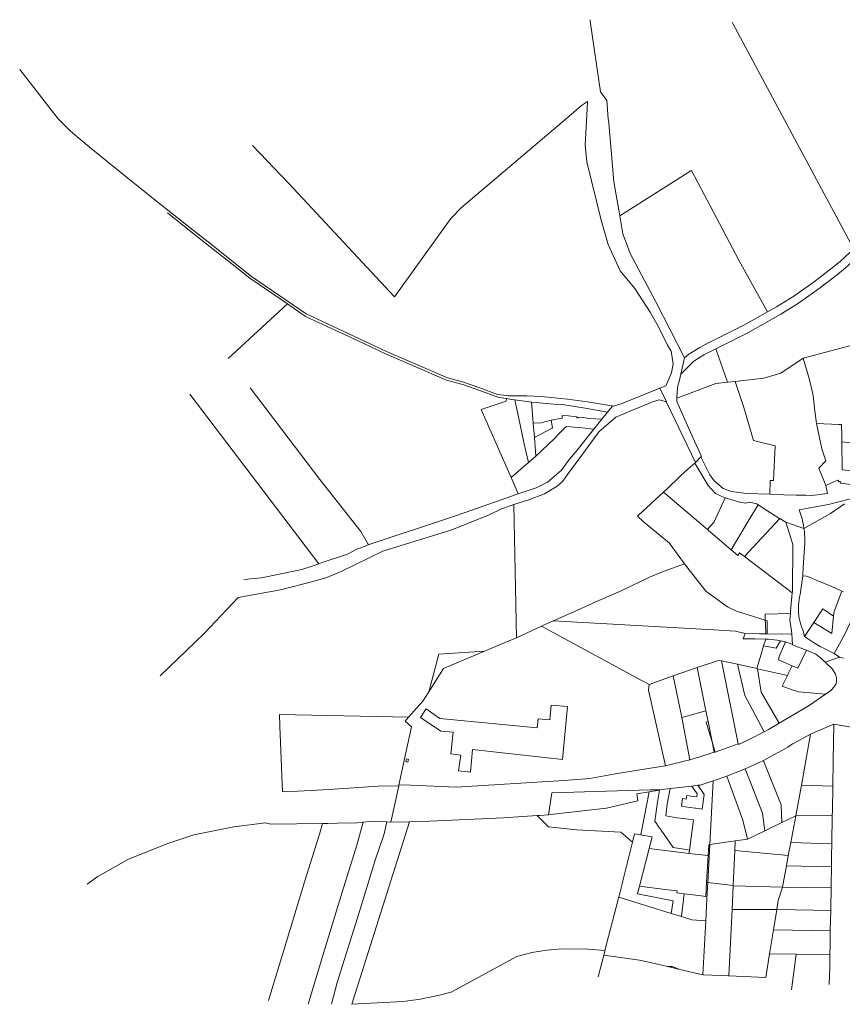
# Model space of a CAD drawing. Header units: metres. Extents: x 191416 to 192638, y 309456 to 310074.
# Tile 1 of 5: x 191416 to 191903, y 309491 to 310074. Entities that reach past the tile are written whole.
import ezdxf
from ezdxf.lldxf.tags import DXFTag

# ---------------------------------------------------------------- set-up
doc = ezdxf.new("R2010")
doc.units = ezdxf.units.M
doc.layers.add('B-WE-KG-GRENS_PERCEEL-G', color=150, linetype='KG-PERCEEL-SO', lineweight=18)
doc.styles.get("Standard").update_dxf_attribs({"font": 'arial.ttf'})
tags = doc.linetypes.add('KG-PERCEEL-SO', pattern='A,5.5,-2,["K",Standard,S=1.8,R=0,X=0,Y=-0.9],-2,5.5,-2,[5,NLCS.SHX,S=0.75,R=0,X=0,Y=0],-2', length=19).pattern_tags.tags
tags[6] = DXFTag(74, 10)

msp = doc.modelspace()

# ---------------------------------------------------------------- linework, layer by layer
at = {"layer": 'B-WE-KG-GRENS_PERCEEL-G', "flags": 128}
for points in [[(191753.819, 310074.091), (191753.848, 310073.257), (191759.875, 310031.487), (191763.597, 310026.197), (191764.053, 310020.929), (191764.552, 310015.165), (191764.606, 310014.542), (191764.752, 310012.86), (191765.351, 310005.945), (191767.765, 309978.075), (191771.274, 309958.025)], [(191837.771, 310072.717), (191838.25, 310071.825), (191842.797, 310063.351), (191909.638, 309938.778)], [(191416.059, 310044.668), (191438.779, 310015.339), (191445.51, 310008.71), (191446.232, 310008.108), (191457.218, 309998.943), (191473.982, 309985.326), (191486.165, 309975.429), (191488.009, 309973.931), (191494.374, 309968.888), (191514.959, 309952.581), (191525.222, 309944.45), (191526.866, 309943.147), (191553.398, 309922.194), (191585.76, 309899.98), (191620.142, 309883.945), (191633.264, 309877.748), (191669.333, 309862.125), (191678.771, 309859.612), (191688.461, 309856.212), (191699.002, 309852.356), (191704.369, 309851.639), (191705.414, 309851.519), (191709.397, 309851.493), (191716.375, 309851.489), (191724.852, 309851.129), (191740.474, 309849.549), (191752.275, 309848.031), (191767.629, 309845.432)], [(191553.904, 309999.697), (191575.349, 309977.058), (191637.963, 309910.05), (191671.374, 309956.458), (191677.63, 309962.894), (191741.091, 310016.858), (191748.593, 310023.361), (191752.283, 310025.731)], [(191752.283, 310025.731), (191752.088, 310021.134), (191750.879, 309999.987), (191751.844, 309990.068), (191760.278, 309955.418), (191764.509, 309941.054), (191771.593, 309925.378), (191780.299, 309915.113), (191789.401, 309900.97), (191794.09, 309892.634), (191799.632, 309881.458), (191801.681, 309877.96), (191802.98, 309870.48), (191801.912, 309865.044), (191798.53, 309857.46), (191795.024, 309856.03)], [(191771.274, 309958.025), (191813.459, 309984.671), (191813.759, 309984.86), (191821.285, 309970.689), (191824.615, 309964.419), (191842.023, 309931.352), (191858.791, 309901.199)], [(191503.496, 309959.747), (191515.594, 309950.163), (191526.102, 309941.839), (191544.407, 309927.383), (191548.483, 309924.163), (191552.256, 309921.185), (191552.511, 309920.983), (191554.72, 309919.467), (191561.019, 309915.144), (191574.544, 309905.86)], [(191771.274, 309958.025), (191773.153, 309947.285), (191775.262, 309941.619), (191777.489, 309935.634), (191792.673, 309907.03), (191809.708, 309873.958)], [(191928.302, 309953.991), (191925.181, 309949.136), (191923.112, 309946.501), (191918.675, 309941.468), (191911.027, 309932.793), (191904.993, 309927.263), (191900.29, 309923.284), (191889.339, 309915.024), (191877.117, 309906.397), (191866.656, 309899.904), (191847.129, 309888.85), (191828.166, 309879.368)], [(191909.638, 309938.778), (191907.452, 309936.298), (191901.711, 309931.037), (191897.159, 309927.184), (191886.377, 309919.053), (191874.339, 309910.557), (191864.142, 309904.228), (191858.791, 309901.199)], [(191539.559, 309873.498), (191574.544, 309905.86)], [(191574.544, 309905.86), (191582.793, 309900.198), (191585.013, 309898.674), (191585.303, 309898.539), (191605.732, 309889.011), (191619.456, 309882.61), (191632.648, 309876.381), (191633.564, 309875.984), (191668.839, 309860.705), (191678.338, 309858.174), (191687.925, 309854.811), (191699.795, 309850.474), (191704.168, 309849.89)], [(191858.791, 309901.199), (191844.764, 309893.258), (191822.316, 309882.033), (191818.679, 309880.033), (191812.212, 309876.153), (191809.708, 309873.958)], [(191879.921, 309873.881), (191929.123, 309886.745)], [(191828.166, 309879.368), (191824.666, 309877.618), (191821.183, 309875.704), (191815.17, 309872.097), (191807.565, 309864.392)], [(191828.166, 309879.368), (191835.063, 309859.529)], [(191807.565, 309864.392), (191809.708, 309873.958)], [(191839.68, 309860.03), (191856.56, 309861.86), (191866.681, 309864.88), (191879.921, 309873.881)], [(191879.921, 309873.881), (191883.55, 309861.72), (191885.579, 309852.62), (191885.931, 309849.979)], [(191807.565, 309864.392), (191806.65, 309860.839), (191805.57, 309856.645), (191805.157, 309850.156)], [(191805.157, 309850.156), (191828.202, 309858.785)], [(191828.202, 309858.785), (191835.063, 309859.529)], [(191835.063, 309859.529), (191839.68, 309860.03)], [(191839.68, 309860.03), (191844.81, 309844.609), (191850.589, 309825.1)], [(191593.141, 309752.119), (191516.782, 309852.428)], [(191622.502, 309763.415), (191618.092, 309771.188), (191593.77, 309801.948), (191552.571, 309856.326)], [(191767.629, 309845.432), (191772.18, 309846.712), (191795.024, 309856.03)], [(191795.024, 309856.03), (191798.928, 309847.907)], [(191706.969, 309803.124), (191689.195, 309843.358), (191704.063, 309848.337), (191704.168, 309849.89)], [(191704.168, 309849.89), (191707.219, 309849.394), (191709.112, 309849.086)], [(191708.674, 309787.129), (191717.505, 309789.95), (191726.781, 309793.413), (191734.353, 309798.007), (191737.594, 309801.088), (191740.321, 309804.968), (191749.549, 309817.125), (191757.932, 309828.868), (191759.021, 309830.284), (191769.017, 309838.93), (191790.677, 309847.973), (191794.617, 309849.051), (191798.928, 309847.907)], [(191712.37, 309834.433), (191709.112, 309849.086)], [(191709.112, 309849.086), (191719.109, 309847.821)], [(191719.109, 309847.821), (191720.098, 309835.296)], [(191719.109, 309847.821), (191723.555, 309847.259)], [(191723.555, 309847.259), (191732.232, 309846.54), (191737.425, 309846.304), (191750.921, 309844.235), (191764.092, 309841.926)], [(191764.092, 309841.926), (191766.73, 309845.179), (191767.629, 309845.432)], [(191798.928, 309847.907), (191798.964, 309847.833), (191816.144, 309812.09)], [(191805.157, 309850.156), (191805.027, 309848.11), (191814.637, 309826.754), (191819.713, 309815.649)], [(191885.931, 309849.979), (191886.393, 309846.355)], [(191886.393, 309846.355), (191886.669, 309844.009), (191887.866, 309835.108)], [(191753.195, 309838.105), (191749.591, 309838.578), (191746.673, 309838.961), (191746.602, 309838.416), (191745.905, 309838.503), (191745.97, 309839.05), (191740.973, 309839.652), (191737.3, 309839.864), (191737.148, 309839.873), (191737.15, 309839.852), (191737.249, 309838.581), (191737.267, 309838.35)], [(191760.741, 309837.725), (191764.092, 309841.926)], [(191712.37, 309834.433), (191714.504, 309823.849), (191717.337, 309812.035)], [(191730.791, 309837.065), (191724.728, 309835.525), (191720.098, 309835.296)], [(191720.098, 309835.296), (191720.76, 309826.916)], [(191720.76, 309826.916), (191731.223, 309832.441), (191731.526, 309832.601), (191730.791, 309837.065)], [(191737.164, 309838.33), (191731.728, 309837.303), (191730.791, 309837.065)], [(191737.164, 309838.33), (191737.267, 309838.35)], [(191753.195, 309838.105), (191760.741, 309837.725)], [(191755.995, 309831.772), (191760.741, 309837.725)], [(191887.866, 309835.108), (191890.887, 309820.185), (191893.229, 309812.948)], [(191887.866, 309835.108), (191901.04, 309834.58), (191902.51, 309834.63), (191902.761, 309827.68), (191902.795, 309824.349)], [(191732.49, 309826.12), (191734.76, 309828.644), (191738.491, 309832.195), (191738.485, 309832.391), (191739.951, 309833.271), (191749.095, 309832.575)], [(191741.64, 309813.976), (191746.156, 309819.286), (191752.02, 309826.788), (191755.995, 309831.772)], [(191755.995, 309831.772), (191749.095, 309832.575)], [(191720.76, 309826.916), (191721.633, 309815.855)], [(191721.633, 309815.855), (191732.49, 309826.12)], [(191850.589, 309825.1), (191863.391, 309821.995), (191862.43, 309801.314), (191860.374, 309801.462), (191860.364, 309800.712), (191860.166, 309793.729), (191860.152, 309793.229)], [(191902.795, 309824.349), (191909.313, 309823.549)], [(191902.795, 309824.349), (191902.965, 309807.694)], [(191706.969, 309803.124), (191717.337, 309812.035)], [(191717.337, 309812.035), (191721.633, 309815.855)], [(191736.63, 309807.405), (191741.64, 309813.976)], [(191797.2, 309794.49), (191798.913, 309796.129), (191807.373, 309804.23), (191811.874, 309808.222), (191815.707, 309811.654)], [(191815.707, 309811.654), (191816.144, 309812.09)], [(191815.707, 309811.654), (191823.728, 309798.495)], [(191816.144, 309812.09), (191819.411, 309815.347)], [(191819.411, 309815.347), (191819.713, 309815.649)], [(191819.411, 309815.347), (191821.217, 309811.418), (191824.733, 309804.74), (191827.251, 309801.191), (191832.561, 309796.652), (191837.452, 309794.947), (191846.104, 309793.752)], [(191889.083, 309808.696), (191893.229, 309812.948)], [(191711.08, 309793.558), (191721.925, 309797.023), (191728.524, 309800.382), (191736.63, 309807.405)], [(191889.083, 309808.696), (191893.366, 309798.345)], [(191902.965, 309807.694), (191914.663, 309806.559), (191921.189, 309809.35)], [(191711.08, 309793.558), (191706.969, 309803.124)], [(191893.366, 309798.345), (191897.128, 309800.122), (191897.554, 309800.323), (191898.956, 309800.967), (191900.42, 309801.639), (191901.156, 309800.697), (191902.151, 309800.531), (191902.059, 309799.722), (191913.349, 309798.434)], [(191622.502, 309763.415), (191623.27, 309763.717), (191623.46, 309763.792), (191672.231, 309779.925), (191679.88, 309782.469), (191711.08, 309793.558)], [(191809.63, 309752.169), (191802.209, 309762.39), (191800.7, 309764.351), (191791.85, 309771.61), (191785.08, 309777.1), (191781.84, 309780.349), (191782.46, 309780.92), (191797.2, 309794.49)], [(191823.237, 309772.333), (191797.2, 309794.49)], [(191823.728, 309798.495), (191827.923, 309793.765)], [(191827.923, 309793.765), (191829.836, 309792.838), (191831.782, 309791.98), (191833.757, 309791.193)], [(191846.104, 309793.752), (191860.152, 309793.229)], [(191860.152, 309793.229), (191861.728, 309793.177), (191868.526, 309792.858), (191875.686, 309792.696), (191881.426, 309792.675)], [(191916.492, 309793.76), (191916.316, 309793.719), (191907.042, 309790.274), (191894.822, 309787.125), (191886.108, 309785.686), (191877.464, 309784.108)], [(191884.982, 309792.456), (191894.252, 309793.679), (191893.366, 309798.345)], [(191499.179, 309685.712), (191525.201, 309710.847), (191545.471, 309732.186), (191570.396, 309736.776), (191590.37, 309741.833), (191597.965, 309744.064), (191606.86, 309747.783), (191631.05, 309759.567), (191671.311, 309772.093), (191693.661, 309780.927), (191701.359, 309784.533), (191707.022, 309786.601), (191708.674, 309787.129)], [(191708.674, 309787.129), (191710.107, 309708.212)], [(191833.757, 309791.193), (191827.17, 309776.923)], [(191833.757, 309791.193), (191833.864, 309791.153)], [(191833.864, 309791.153), (191835.787, 309790.472), (191837.731, 309789.856), (191839.694, 309789.304), (191841.675, 309788.818), (191843.671, 309788.398), (191845.68, 309788.044)], [(191845.68, 309788.044), (191848.183, 309788.577), (191852.414, 309787.502)], [(191852.414, 309787.502), (191853.234, 309786.989)], [(191880.382, 309773.042), (191896.107, 309781.814), (191904.442, 309787.679)], [(191881.426, 309792.675), (191884.982, 309792.456)], [(191853.234, 309786.989), (191847.394, 309777.296)], [(191853.234, 309786.989), (191858.442, 309783.731)], [(191858.442, 309783.731), (191865.496, 309779.2)], [(191880.382, 309773.042), (191880.064, 309774.926), (191879.677, 309776.798), (191879.224, 309778.654), (191878.703, 309780.493), (191878.116, 309782.312), (191877.464, 309784.108)], [(191823.237, 309772.333), (191827.17, 309776.923)], [(191847.394, 309777.296), (191837.237, 309760.435)], [(191866.075, 309778.858), (191857.734, 309769.932)], [(191865.496, 309779.2), (191866.075, 309778.858)], [(191866.075, 309778.858), (191869.687, 309776.715)], [(191869.687, 309776.715), (191873.761, 309763.536), (191873.518, 309735.389)], [(191869.687, 309776.715), (191880.382, 309773.042)], [(191823.85, 309771.812), (191823.237, 309772.333)], [(191837.237, 309760.435), (191823.85, 309771.812)], [(191857.734, 309769.932), (191845.134, 309756.434)], [(191880.974, 309764.457), (191880.966, 309766.18), (191880.903, 309767.902), (191880.785, 309769.62), (191880.611, 309771.334), (191880.382, 309773.042)], [(191880.974, 309764.457), (191879.985, 309749.929)], [(191593.141, 309752.119), (191595.137, 309752.8), (191610.076, 309757.893), (191616.05, 309760.881), (191617.465, 309761.437), (191622.502, 309763.415)], [(191842.298, 309758.586), (191841.274, 309757.005), (191837.237, 309760.435)], [(191842.298, 309758.586), (191845.134, 309756.434)], [(191731.876, 309718.263), (191742.322, 309722.916), (191757.218, 309729.671), (191772.561, 309736.269), (191788.981, 309744.25), (191797.641, 309747.81), (191809.63, 309752.169)], [(191809.63, 309752.169), (191822.248, 309735.95)], [(191845.134, 309756.434), (191873.476, 309734.936)], [(191548.765, 309742.779), (191559.261, 309743.8), (191562.243, 309744.413), (191583.156, 309748.715), (191589.151, 309750.759), (191593.141, 309752.119)], [(191879.985, 309749.929), (191879.722, 309745.478)], [(191879.665, 309745.071), (191878.103, 309733.909)], [(191879.722, 309745.478), (191879.665, 309745.071)], [(191879.665, 309745.071), (191881.93, 309744.7), (191883.744, 309744.258), (191888.916, 309741.861), (191896.503, 309738.936), (191902.827, 309735.937)], [(191822.248, 309735.95), (191835.058, 309726.681), (191840.368, 309724.068)], [(191872.481, 309724.118), (191873.476, 309734.936)], [(191873.476, 309734.936), (191873.518, 309735.389)], [(191897.856, 309721.015), (191898.177, 309723.955), (191902.827, 309735.937)], [(191903.786, 309735.537), (191902.827, 309735.937)], [(191879.806, 309712.435), (191879.232, 309713.891), (191878.726, 309715.372), (191878.287, 309716.874), (191877.917, 309718.394), (191877.617, 309719.93), (191877.387, 309721.478), (191877.228, 309723.035), (191877.14, 309724.598), (191877.123, 309726.162), (191877.177, 309727.726), (191877.303, 309729.286), (191877.499, 309730.839), (191877.766, 309732.381), (191878.103, 309733.909)], [(191840.368, 309724.068), (191857.413, 309718.712)], [(191872.367, 309722.781), (191872.481, 309724.118)], [(191886.217, 309717.388), (191891.479, 309725.381), (191897.856, 309721.015)], [(191724.891, 309715.143), (191725.296, 309715.333), (191731.876, 309718.263)], [(191731.876, 309718.263), (191826.978, 309712.93), (191839.868, 309712.142)], [(191872.367, 309722.781), (191857.452, 309722.237), (191857.413, 309718.712)], [(191857.413, 309718.712), (191857.672, 309716.555), (191857.856, 309710.674)], [(191857.413, 309718.712), (191858.494, 309718.372)], [(191858.494, 309718.372), (191858.538, 309710.683)], [(191872.965, 309712.359), (191872.027, 309718.784), (191872.367, 309722.781)], [(191880.747, 309709.097), (191886.217, 309717.388)], [(191886.217, 309717.388), (191896.839, 309710.941), (191897.856, 309721.015)], [(191898.332, 309698.958), (191904.492, 309710.51), (191909.301, 309720.461)], [(191710.107, 309708.212), (191724.891, 309715.143)], [(191724.891, 309715.143), (191785.06, 309682.699), (191788.716, 309680.669)], [(191839.868, 309712.142), (191845.628, 309710.874)], [(191872.965, 309712.359), (191873.098, 309710.573)], [(191879.806, 309712.435), (191880.747, 309709.097)], [(191691.3, 309700.387), (191692.25, 309700.79), (191700.135, 309704.046), (191709.248, 309707.809), (191710.107, 309708.212)], [(191845.628, 309710.874), (191844.323, 309707.606)], [(191844.323, 309707.606), (191849.798, 309707.661), (191851.22, 309707.659), (191857.785, 309707.51)], [(191845.628, 309710.874), (191854.112, 309710.628), (191856.87, 309710.662)], [(191857.785, 309707.51), (191856.491, 309703.59)], [(191866.392, 309706.52), (191863.922, 309702.257), (191856.491, 309703.59)], [(191856.87, 309710.662), (191857.856, 309710.674)], [(191857.785, 309707.51), (191859.462, 309707.472), (191861.135, 309707.358), (191862.801, 309707.17), (191864.457, 309706.906), (191866.1, 309706.569)], [(191857.856, 309710.674), (191858.538, 309710.683)], [(191858.538, 309710.683), (191867.279, 309710.439)], [(191869.345, 309705.845), (191865.72, 309697.177)], [(191866.392, 309706.52), (191866.1, 309706.569)], [(191869.136, 309705.904), (191867.771, 309706.245), (191866.392, 309706.52)], [(191867.279, 309710.439), (191873.098, 309710.573)], [(191869.345, 309705.845), (191869.136, 309705.904)], [(191869.658, 309705.755), (191869.345, 309705.845)], [(191873.564, 309704.286), (191872.286, 309704.838), (191870.983, 309705.328), (191869.658, 309705.755)], [(191873.098, 309710.573), (191873.564, 309704.286)], [(191885.973, 309705.478), (191880.747, 309709.097)], [(191658.216, 309676.257), (191664.175, 309698.527), (191691.3, 309700.387)], [(191658.216, 309676.257), (191667, 309690.089), (191691.3, 309700.387)], [(191856.491, 309703.59), (191854.968, 309698.698), (191852.447, 309690.108)], [(191873.564, 309704.286), (191873.577, 309704.111)], [(191873.577, 309704.111), (191881.691, 309700.953)], [(191881.834, 309700.895), (191876.817, 309690.258)], [(191881.691, 309700.953), (191881.834, 309700.895)], [(191881.834, 309700.895), (191887.402, 309698.638), (191890.172, 309696.505), (191892.888, 309693.889)], [(191885.973, 309705.478), (191889.963, 309703.062)], [(191889.963, 309703.062), (191898.332, 309698.958)], [(191817.149, 309690.69), (191829.708, 309694.948)], [(191829.708, 309694.948), (191831.553, 309694.627)], [(191831.553, 309694.627), (191831.634, 309694.613)], [(191841.457, 309645.655), (191831.553, 309694.627)], [(191841.096, 309692.651), (191831.634, 309694.613)], [(191865.72, 309697.177), (191865.28, 309695.243)], [(191865.28, 309695.243), (191873.309, 309691.774)], [(191892.888, 309693.889), (191901.368, 309696.779)], [(191897.222, 309689.665), (191892.888, 309693.889)], [(191898.332, 309698.958), (191901.368, 309696.779)], [(191901.368, 309696.779), (191903.813, 309696.218)], [(191802.988, 309685.891), (191817.149, 309690.69)], [(191817.149, 309690.69), (191822.325, 309665.103)], [(191841.096, 309692.651), (191845.329, 309674.132), (191849.615, 309666.15), (191856.749, 309652.677)], [(191852.447, 309690.108), (191841.096, 309692.651)], [(191852.825, 309690.023), (191852.447, 309690.108)], [(191865.731, 309657.805), (191855.073, 309676.134), (191852.825, 309690.023)], [(191870.559, 309686.051), (191852.825, 309690.023)], [(191873.309, 309691.774), (191871.046, 309687.065), (191870.559, 309686.051)], [(191873.309, 309691.774), (191876.817, 309690.258)], [(191898.986, 309686.743), (191897.222, 309689.665)], [(191788.716, 309680.669), (191802.988, 309685.891)], [(191807.974, 309661.19), (191802.988, 309685.891)], [(191870.559, 309686.051), (191867.496, 309679.679)], [(191899.164, 309680.748), (191899.399, 309681.48), (191899.562, 309682.231), (191899.651, 309682.995), (191899.666, 309683.763), (191899.606, 309684.529), (191899.471, 309685.286), (191899.264, 309686.026), (191898.986, 309686.743)], [(191798.484, 309632.629), (191788.361, 309677.252), (191788.716, 309680.669)], [(191873.315, 309677.597), (191867.496, 309679.679)], [(191873.315, 309677.597), (191877.072, 309676.252), (191893.212, 309674.975)], [(191896.257, 309677.059), (191893.212, 309674.975)], [(191896.257, 309677.059), (191897.068, 309677.912), (191897.825, 309678.813), (191898.524, 309679.76), (191899.164, 309680.748)], [(191646.338, 309661.271), (191654.789, 309670.86), (191658.216, 309676.257)], [(191893.212, 309674.975), (191883.501, 309668.329), (191865.731, 309657.805)], [(191822.325, 309665.103), (191807.974, 309661.19)], [(191822.325, 309665.103), (191823.611, 309658.756)], [(191646.338, 309661.271), (191569.908, 309662.826), (191570.172, 309656.031), (191571.567, 309617.159)], [(191644.343, 309659.007), (191646.338, 309661.271)], [(191644.343, 309659.007), (191648.12, 309655.549)], [(191812.863, 309636.186), (191807.974, 309661.19)], [(191640.621, 309621.124), (191644.303, 309638.498), (191648.12, 309655.549)], [(191826.039, 309646.776), (191825.296, 309649.291), (191824.844, 309650.485), (191822.466, 309658.413), (191823.611, 309658.756)], [(191823.611, 309658.756), (191826.039, 309646.776)], [(191865.731, 309657.805), (191859.29, 309653.991), (191856.749, 309652.677)], [(191884.261, 309651.257), (191897.96, 309657.218)], [(191897.68, 309635.844), (191897.96, 309657.218)], [(191897.96, 309657.218), (191915.24, 309654.24)], [(191856.749, 309652.677), (191847.443, 309647.863), (191841.56, 309645.142)], [(191874.169, 309645.822), (191884.261, 309651.257)], [(191878.979, 309621.084), (191884.261, 309651.257)], [(191827.829, 309640.714), (191826.039, 309646.776)], [(191826.039, 309646.776), (191827.301, 309640.546)], [(191830.603, 309641.594), (191827.829, 309640.714)], [(191830.603, 309641.594), (191841.457, 309645.655)], [(191841.56, 309645.142), (191841.457, 309645.655)], [(191856.401, 309635.758), (191856.801, 309635.946), (191863.003, 309639.236), (191869.35, 309642.838)], [(191869.35, 309642.838), (191870.865, 309643.642)], [(191873.637, 309645.498), (191870.865, 309643.642)], [(191873.637, 309645.498), (191874.169, 309645.822)], [(191812.863, 309636.186), (191809.527, 309635.266), (191798.484, 309632.629)], [(191827.301, 309640.546), (191818.203, 309637.658), (191812.863, 309636.186)], [(191827.829, 309640.714), (191827.301, 309640.546)], [(191848.815, 309632.192), (191856.401, 309635.758)], [(191856.401, 309635.758), (191856.514, 309635.476)], [(191897.48, 309620.601), (191897.68, 309635.844)], [(191798.484, 309632.629), (191798.237, 309632.57), (191781.922, 309630.045), (191768.768, 309627.716), (191753.536, 309625.022), (191738.242, 309623.795)], [(191845.581, 309630.782), (191843.252, 309629.766)], [(191848.815, 309632.192), (191845.581, 309630.782)], [(191845.581, 309630.782), (191855.796, 309604.514), (191857.135, 309594.164)], [(191856.514, 309635.476), (191866.919, 309609.422), (191867.294, 309599.09)], [(191826.681, 309623.61), (191834.734, 309626.419)], [(191834.734, 309626.419), (191835.195, 309626.58), (191843.252, 309629.766)], [(191834.734, 309626.419), (191844.223, 309600.461), (191846.921, 309589.204)], [(191571.567, 309617.159), (191573.03, 309617.288), (191580.774, 309617.59), (191599.309, 309618.57), (191628.322, 309620.544), (191640.54, 309620.75)], [(191635.857, 309599.291), (191640.54, 309620.75)], [(191640.54, 309620.75), (191640.621, 309621.124)], [(191640.621, 309621.124), (191643.482, 309621.292)], [(191643.482, 309621.292), (191674.446, 309619.936), (191738.242, 309623.795)], [(191729.223, 309603.604), (191731.064, 309616.487), (191789.266, 309618.299)], [(191789.266, 309618.299), (191794.886, 309618.418)], [(191794.84, 309618.12), (191794.886, 309618.418)], [(191794.886, 309618.418), (191795.128, 309618.424)], [(191795.128, 309618.424), (191801.074, 309619.096)], [(191799.405, 309609.888), (191801.074, 309619.096)], [(191801.074, 309619.096), (191813.952, 309620.588)], [(191813.952, 309620.588), (191817.574, 309621.008)], [(191815.055, 309614.447), (191816.996, 309614.173), (191817.243, 309615.926), (191813.952, 309620.588)], [(191816.379, 309607.433), (191820.071, 309606.91), (191821.378, 309615.582), (191817.574, 309621.008)], [(191817.574, 309621.008), (191818.91, 309621.163)], [(191826.681, 309623.61), (191818.91, 309621.163)], [(191824.638, 309585.908), (191826.681, 309623.61)], [(191875.487, 309603.04), (191878.979, 309621.084)], [(191878.979, 309621.084), (191897.48, 309620.601)], [(191897.48, 309620.601), (191897.202, 309605.895), (191897.155, 309603.119)], [(191729.223, 309603.604), (191730.241, 309603.672), (191763.541, 309607.418), (191781.977, 309611.887), (191781.34, 309616.005)], [(191781.34, 309616.005), (191788.71, 309617.16)], [(191784.877, 309596.893), (191788.71, 309617.16)], [(191794.84, 309618.12), (191788.71, 309617.16)], [(191793.627, 309610.969), (191794.84, 309618.12)], [(191810.14, 309608.316), (191807.811, 309608.67), (191808.482, 309613.185), (191810.688, 309612.85), (191811.045, 309615.013), (191815.055, 309614.447)], [(191793.627, 309610.969), (191791.994, 309599.814), (191793.033, 309598.331)], [(191798.61, 309602.868), (191799.02, 309606.513)], [(191799.02, 309606.513), (191799.405, 309609.888)], [(191810.14, 309608.316), (191815.953, 309607.493)], [(191816.379, 309607.433), (191815.953, 309607.493)], [(191646.765, 309599.483), (191658.896, 309599.697), (191702.494, 309601.821), (191722.387, 309603.148)], [(191722.387, 309603.148), (191723.712, 309603.236), (191729.223, 309603.604)], [(191722.387, 309603.148), (191729.069, 309596.438), (191745.737, 309594.67), (191771.95, 309593.271), (191778.813, 309587.368)], [(191798.61, 309602.868), (191805.07, 309601.842), (191809.118, 309601.336)], [(191809.118, 309601.336), (191814.974, 309600.514)], [(191867.294, 309599.09), (191875.487, 309603.04)], [(191872.508, 309587.186), (191875.487, 309603.04)], [(191875.487, 309603.04), (191897.155, 309603.119)], [(191897.155, 309603.119), (191896.869, 309586.414)], [(191455.925, 309562.51), (191462.339, 309567.063), (191480.45, 309577.3), (191503.796, 309586.623), (191519.159, 309591.793), (191542.881, 309596.43), (191561.682, 309598.75), (191564.8, 309597.98), (191595.283, 309598.44)], [(191595.283, 309598.44), (191593.509, 309592.043), (191584.935, 309564.519), (191573.811, 309527.986), (191563.449, 309493.733)], [(191619.368, 309599.209), (191615.581, 309585.568), (191606.929, 309557.789), (191595.512, 309520.289), (191586.778, 309491.412)], [(191595.283, 309598.44), (191596.846, 309598.464), (191597.368, 309598.472), (191598.411, 309598.488), (191604.135, 309598.575), (191615.609, 309598.748), (191619.368, 309599.209)], [(191633.4, 309599.364), (191631.903, 309592.353), (191626.51, 309576.781), (191617.04, 309545.8), (191604.03, 309504.409), (191600.72, 309491.489)], [(191612.606, 309491.565), (191646.765, 309599.483)], [(191619.368, 309599.209), (191623.117, 309599.669), (191633.4, 309599.364)], [(191633.4, 309599.364), (191635.857, 309599.291)], [(191635.857, 309599.291), (191646.765, 309599.483)], [(191783.891, 309591.683), (191784.877, 309596.893)], [(191794.098, 309596.812), (191793.033, 309598.331)], [(191794.098, 309596.812), (191795.793, 309594.395)], [(191814.974, 309600.514), (191812.557, 309582.659)], [(191857.135, 309594.164), (191867.294, 309599.09)], [(191779.026, 309588.224), (191779.848, 309591.515), (191779.966, 309592.364)], [(191779.966, 309592.364), (191783.891, 309591.683)], [(191790.469, 309590.543), (191784.488, 309591.58), (191783.891, 309591.683)], [(191790.469, 309590.543), (191788.691, 309583.628)], [(191795.793, 309594.395), (191802.894, 309584.264), (191809.246, 309583.207)], [(191839.931, 309588.156), (191846.921, 309589.204)], [(191846.921, 309589.204), (191857.135, 309594.164)], [(191773.094, 309564.435), (191778.813, 309587.368)], [(191778.813, 309587.368), (191779.026, 309588.224)], [(191788.691, 309583.628), (191782.913, 309561.252)], [(191788.691, 309583.628), (191809.164, 309581.078), (191812.293, 309580.712)], [(191812.325, 309582.695), (191809.246, 309583.207)], [(191823.448, 309563.584), (191824.638, 309585.908)], [(191823.64, 309579.384), (191824.015, 309585.819)], [(191824.015, 309585.819), (191824.638, 309585.908)], [(191824.638, 309585.908), (191839.671, 309588.118)], [(191839.671, 309588.118), (191839.408, 309582.461)], [(191839.671, 309588.118), (191839.931, 309588.156)], [(191871.095, 309579.525), (191872.508, 309587.186)], [(191872.508, 309587.186), (191896.869, 309586.414)], [(191896.869, 309586.414), (191896.746, 309579.218), (191896.716, 309576.228)], [(191812.557, 309582.659), (191812.293, 309580.712)], [(191812.293, 309580.712), (191823.64, 309579.384)], [(191812.557, 309582.659), (191812.325, 309582.695)], [(191823.64, 309579.384), (191823.404, 309576.222), (191822.705, 309563.685)], [(191839.408, 309582.461), (191838.443, 309561.73)], [(191839.408, 309582.461), (191871.095, 309579.525)], [(191869.945, 309573.289), (191871.095, 309579.525)], [(191867.636, 309560.691), (191868.439, 309565.065), (191869.945, 309573.289)], [(191869.945, 309573.289), (191896.68, 309572.684)], [(191896.68, 309572.684), (191896.575, 309562.468), (191896.524, 309560.291)], [(191896.716, 309576.228), (191896.68, 309572.684)], [(191770.716, 309554.898), (191772.683, 309562.785)], [(191772.683, 309562.785), (191773.094, 309564.435)], [(191782.913, 309561.252), (191781.786, 309556.771)], [(191782.913, 309561.252), (191798.176, 309559.396), (191805.387, 309558.476), (191805.112, 309557.401), (191809.387, 309556.866)], [(191822.213, 309540.719), (191822.936, 309553.991), (191823.448, 309563.584)], [(191822.705, 309563.685), (191822.235, 309555.25)], [(191823.448, 309563.584), (191822.705, 309563.685)], [(191823.448, 309563.584), (191838.443, 309561.73)], [(191838.433, 309561.51), (191837.78, 309547.492)], [(191838.443, 309561.73), (191838.433, 309561.51)], [(191838.433, 309561.51), (191867.636, 309560.691)], [(191865.12, 309552.794), (191867.636, 309560.691)], [(191867.636, 309560.691), (191896.524, 309560.291)], [(191896.524, 309560.291), (191896.244, 309548.25), (191896.215, 309546.916)], [(191762.564, 309523.227), (191770.334, 309553.406), (191770.649, 309554.63), (191770.716, 309554.898)], [(191770.716, 309554.898), (191801.713, 309545.226)], [(191801.713, 309545.226), (191802.887, 309552.649), (191781.786, 309556.771)], [(191807.837, 309543.315), (191809.387, 309556.866)], [(191809.387, 309556.866), (191818.125, 309555.773), (191822.235, 309555.25)], [(191864.284, 309547.617), (191865.12, 309552.794)], [(191801.713, 309545.226), (191807.837, 309543.315)], [(191807.837, 309543.315), (191814.065, 309541.372), (191822.213, 309540.719)], [(191837.78, 309547.492), (191835.952, 309508.23)], [(191837.78, 309547.492), (191864.253, 309547.422)], [(191864.253, 309547.422), (191862.329, 309535.514)], [(191864.284, 309547.617), (191864.253, 309547.422)], [(191864.253, 309547.422), (191864.386, 309547.422)], [(191864.386, 309547.422), (191864.715, 309547.421), (191896.215, 309546.916)], [(191896.215, 309546.916), (191895.96, 309535.222), (191895.954, 309534.865)], [(191820.535, 309508.849), (191822.213, 309540.719)], [(191862.329, 309535.514), (191860.039, 309521.338)], [(191862.329, 309535.514), (191895.954, 309534.865)], [(191895.954, 309534.865), (191895.812, 309526.567)], [(191895.812, 309526.567), (191895.716, 309520.914)], [(191612.606, 309491.565), (191642.889, 309493.09), (191648.81, 309493.83), (191652.115, 309494.241), (191664.534, 309496.817), (191671.543, 309498.678), (191710.396, 309519.653), (191719.358, 309522.084), (191728.085, 309523.423), (191737.071, 309524.243), (191752.415, 309524.024), (191762.564, 309523.227)], [(191758.579, 309507.752), (191761.842, 309520.422)], [(191761.842, 309520.422), (191762.431, 309522.709)], [(191761.842, 309520.422), (191783.013, 309517.631), (191792.88, 309515.322)], [(191762.431, 309522.709), (191762.564, 309523.227)], [(191860.039, 309521.338), (191857.765, 309507.263)], [(191860.039, 309521.338), (191875.844, 309521.104)], [(191873.062, 309500), (191875.844, 309521.104)], [(191875.844, 309521.104), (191895.716, 309520.914)], [(191895.716, 309520.914), (191895.649, 309516.984), (191895.644, 309513.516), (191895.313, 309503.09)], [(191792.88, 309515.322), (191799.674, 309513.732)], [(191806.913, 309512.037), (191802.402, 309513.875), (191799.674, 309513.732)], [(191799.674, 309513.732), (191803.03, 309512.946)], [(191803.03, 309512.946), (191806.913, 309512.037)], [(191806.913, 309512.037), (191820.535, 309508.849)], [(191820.535, 309508.849), (191820.875, 309508.771), (191835.615, 309508.245)], [(191835.615, 309508.245), (191835.952, 309508.23)], [(191835.952, 309508.23), (191857.765, 309507.263)]]:
    msp.add_lwpolyline(points, dxfattribs=at)
for points in [[(191653.377, 309661.217), (191665.481, 309652.956), (191672.782, 309652.379), (191671.238, 309639.66), (191677.201, 309638.931), (191675.88, 309629.539), (191682.858, 309628.781), (191684.117, 309642.197), (191737.336, 309636.241), (191740.41, 309667.557), (191730.804, 309668.518), (191729.843, 309659.68), (191722.927, 309660.449), (191722.35, 309655.069), (191664.713, 309660.641), (191656.643, 309666.212)], [(191645.152, 309636.599), (191644.764, 309635.039), (191645.855, 309634.768), (191646.243, 309636.328)]]:
    msp.add_lwpolyline(points, close=True, dxfattribs=at)

doc.saveas('drawing.dxf')
